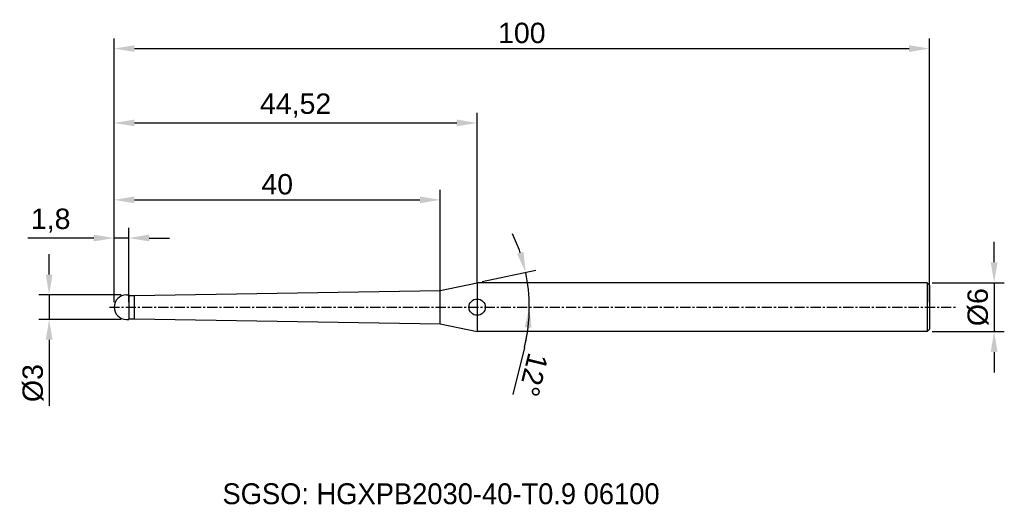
# Model space of a CAD drawing. Header units: millimetres. Extents: x 7882 to 8003, y 6079 to 6139.
import ezdxf
from ezdxf.enums import TextEntityAlignment as Align

# ---------------------------------------------------------------- set-up
doc = ezdxf.new("R2010")
doc.units = ezdxf.units.MM
doc.linetypes.add('CENTER', pattern=[2, 1.25, -0.25, 0.25, -0.25])
for name, color, linetype, lineweight in [('1', 4, 'Continuous', 25), ('SK1', 4, 'Continuous', 25), ('SK4', 2, 'Continuous', 25), ('SK6', 5, 'Continuous', 25)]:
    doc.layers.add(name, color=color, linetype=linetype, lineweight=lineweight)
doc.styles.add('MS PGothic', font='txt')
doc.styles.get("Standard").update_dxf_attribs({"font": 'arial.ttf'})
doc.dimstyles.new('ISO-25', dxfattribs={"dimtxt": 2.5, "dimasz": 2.5, "dimexe": 1.25, "dimexo": 0.625, "dimtad": 1, "dimtxsty": 'Standard', "dimcen": 2.5, "dimadec": 0, "dimazin": 0, "dimtfac": 1, "dimtmove": 0, "dimatfit": 3, "dimfxl": 1, "dimarcsym": 0})

# ---------------------------------------------------------------- blocks, each defined once
blk = doc.blocks.new('*D27')
at = {"color": 0, "linetype": 'ByBlock', "lineweight": -2, "transparency": 16777216}
for p, q in [((8001.83, 6108.79), (8001.83, 6111.29)), ((7994.24, 6106.29), (8003.08, 6106.29)), ((8001.83, 6106.29), (8001.83, 6100.29)), ((7994.24, 6100.29), (8003.08, 6100.29)), ((8001.83, 6097.79), (8001.83, 6095.29))]:
    blk.add_line(p, q, dxfattribs=at)
at = {"color": 0, "linetype": 'ByBlock', "transparency": 16777216}
for points in [[(8001.41, 6108.79), (8002.25, 6108.79), (8001.83, 6106.29)], [(8001.41, 6097.79), (8002.25, 6097.79), (8001.83, 6100.29)]]:
    blk.add_solid(points, dxfattribs=at)
at = {"layer": 'Defpoints', "color": 0, "linetype": 'ByBlock', "transparency": 16777216}
for p in [(7993.61, 6106.29), (7993.61, 6100.29), (8001.83, 6100.29)]:
    blk.add_point(p, dxfattribs=at)
at = {"color": 0, "linetype": 'ByBlock', "transparency": 16777216, "insert": (7999.86, 6103.29), "char_height": 2.5, "attachment_point": 5, "rotation": 90}
blk.add_mtext('{\\fArial|b0|i0|c134|p34;%%C}6', dxfattribs=at)
blk = doc.blocks.new('*D28')
at = {"color": 0, "linetype": 'ByBlock', "lineweight": -2, "transparency": 16777216}
for p, q in [((7885.94, 6107.29), (7885.94, 6109.79)), ((7894.79, 6104.79), (7884.69, 6104.79)), ((7885.94, 6104.79), (7885.94, 6101.79)), ((7894.79, 6101.79), (7884.69, 6101.79)), ((7885.94, 6099.29), (7885.94, 6091.18))]:
    blk.add_line(p, q, dxfattribs=at)
at = {"color": 0, "linetype": 'ByBlock', "transparency": 16777216}
for points in [[(7885.53, 6107.29), (7886.36, 6107.29), (7885.94, 6104.79)], [(7885.53, 6099.29), (7886.36, 6099.29), (7885.94, 6101.79)]]:
    blk.add_solid(points, dxfattribs=at)
at = {"layer": 'Defpoints', "color": 0, "linetype": 'ByBlock', "transparency": 16777216}
for p in [(7895.41, 6104.79), (7885.94, 6101.79), (7895.41, 6101.79)]:
    blk.add_point(p, dxfattribs=at)
at = {"color": 0, "linetype": 'ByBlock', "transparency": 16777216, "insert": (7883.97, 6093.98), "char_height": 2.5, "attachment_point": 5, "rotation": 90}
blk.add_mtext('{\\fArial|b0|i0|c134|p34;%%C}3', dxfattribs=at)
blk = doc.blocks.new('*D29')
at = {"color": 0, "linetype": 'ByBlock', "lineweight": -2, "transparency": 16777216}
for p, q in [((7893.91, 6103.91), (7893.91, 6113.01)), ((7895.71, 6103.91), (7895.71, 6113.01)), ((7891.41, 6111.76), (7883.34, 6111.76)), ((7895.71, 6111.76), (7893.91, 6111.76)), ((7898.21, 6111.76), (7900.71, 6111.76))]:
    blk.add_line(p, q, dxfattribs=at)
at = {"color": 0, "linetype": 'ByBlock', "transparency": 16777216}
for points in [[(7891.41, 6112.18), (7891.41, 6111.35), (7893.91, 6111.76)], [(7898.21, 6112.18), (7898.21, 6111.35), (7895.71, 6111.76)]]:
    blk.add_solid(points, dxfattribs=at)
at = {"layer": 'Defpoints', "color": 0, "linetype": 'ByBlock', "transparency": 16777216}
for p in [(7895.71, 6111.76), (7893.91, 6103.29), (7895.71, 6103.29)]:
    blk.add_point(p, dxfattribs=at)
at = {"color": 0, "linetype": 'ByBlock', "transparency": 16777216, "insert": (7886.13, 6113.89), "char_height": 2.5, "attachment_point": 5}
blk.add_mtext('1,8', dxfattribs=at)
blk = doc.blocks.new('*D31')
at = {"color": 0, "linetype": 'ByBlock', "lineweight": -2, "transparency": 16777216}
for p, q in [((7893.91, 6103.91), (7893.91, 6127.12)), ((7938.43, 6106.26), (7938.43, 6127.12)), ((7896.41, 6125.87), (7935.93, 6125.87))]:
    blk.add_line(p, q, dxfattribs=at)
at = {"color": 0, "linetype": 'ByBlock', "transparency": 16777216}
for points in [[(7896.41, 6126.29), (7896.41, 6125.46), (7893.91, 6125.87)], [(7935.93, 6126.29), (7935.93, 6125.46), (7938.43, 6125.87)]]:
    blk.add_solid(points, dxfattribs=at)
at = {"layer": 'Defpoints', "color": 0, "linetype": 'ByBlock', "transparency": 16777216}
for p in [(7938.43, 6125.87), (7938.43, 6105.64), (7893.91, 6103.29)]:
    blk.add_point(p, dxfattribs=at)
at = {"color": 0, "linetype": 'ByBlock', "transparency": 16777216, "insert": (7916.17, 6128), "char_height": 2.5, "attachment_point": 5}
blk.add_mtext('44,52', dxfattribs=at)
blk = doc.blocks.new('*D32')
at = {"color": 0, "linetype": 'ByBlock', "lineweight": -2, "transparency": 16777216}
for p, q in [((7893.91, 6103.91), (7893.91, 6136.24)), ((7993.91, 6103.91), (7993.91, 6136.24)), ((7896.41, 6134.99), (7991.41, 6134.99))]:
    blk.add_line(p, q, dxfattribs=at)
at = {"color": 0, "linetype": 'ByBlock', "transparency": 16777216}
for points in [[(7896.41, 6135.4), (7896.41, 6134.57), (7893.91, 6134.99)], [(7991.41, 6135.4), (7991.41, 6134.57), (7993.91, 6134.99)]]:
    blk.add_solid(points, dxfattribs=at)
at = {"layer": 'Defpoints', "color": 0, "linetype": 'ByBlock', "transparency": 16777216}
for p in [(7993.91, 6134.99), (7893.91, 6103.29), (7993.91, 6103.29)]:
    blk.add_point(p, dxfattribs=at)
at = {"color": 0, "linetype": 'ByBlock', "transparency": 16777216, "insert": (7943.91, 6136.89), "char_height": 2.5, "attachment_point": 5}
blk.add_mtext('100', dxfattribs=at)
blk = doc.blocks.new('*D35')
at = {"color": 0, "linetype": 'ByBlock', "lineweight": -2, "transparency": 16777216}
for p, q in [((7939.04, 6106.42), (7945.61, 6107.81)), ((7944.22, 6098.33), (7942.79, 6092.58))]:
    blk.add_line(p, q, dxfattribs=at)
for start, end in [(18.9866, 25.9732), (0, 12), (346.0007, 0), (346.0268, 353.0134)]:
    blk.add_arc((7924.32, 6103.29), 20.51, start, end, dxfattribs=at)
at = {"color": 0, "linetype": 'ByBlock', "transparency": 16777216}
for points in [[(7944.12, 6110.07), (7943.32, 6109.85), (7944.38, 6107.55)], [(7944.26, 6100.82), (7945.1, 6100.77), (7944.83, 6103.29)]]:
    blk.add_solid(points, dxfattribs=at)
at = {"layer": 'Defpoints', "color": 0, "linetype": 'ByBlock', "transparency": 16777216}
for p in [(7938.43, 6106.29), (7933.91, 6105.33), (7944.63, 6106.14), (7893.33, 6103.29), (7997.16, 6103.29)]:
    blk.add_point(p, dxfattribs=at)
at = {"color": 0, "linetype": 'ByBlock', "transparency": 16777216, "insert": (7945.33, 6095), "char_height": 2.5, "attachment_point": 5, "rotation": 256.0007}
blk.add_mtext('12°', dxfattribs=at)
blk = doc.blocks.new('*D37')
at = {"color": 0, "linetype": 'ByBlock', "lineweight": -2, "transparency": 16777216}
for p, q in [((7893.91, 6103.91), (7893.91, 6117.69)), ((7933.91, 6105.25), (7933.91, 6117.69)), ((7896.41, 6116.44), (7931.41, 6116.44))]:
    blk.add_line(p, q, dxfattribs=at)
at = {"color": 0, "linetype": 'ByBlock', "transparency": 16777216}
for points in [[(7896.41, 6116.86), (7896.41, 6116.03), (7893.91, 6116.44)], [(7931.41, 6116.86), (7931.41, 6116.03), (7933.91, 6116.44)]]:
    blk.add_solid(points, dxfattribs=at)
at = {"layer": 'Defpoints', "color": 0, "linetype": 'ByBlock', "transparency": 16777216}
for p in [(7933.91, 6116.44), (7933.91, 6104.63), (7893.91, 6103.29)]:
    blk.add_point(p, dxfattribs=at)
at = {"color": 0, "linetype": 'ByBlock', "transparency": 16777216, "insert": (7913.91, 6118.34), "char_height": 2.5, "attachment_point": 5}
blk.add_mtext('40', dxfattribs=at)

msp = doc.modelspace()

# ---------------------------------------------------------------- linework, layer by layer
at = {"color": 4, "linetype": 'ByBlock'}
for p, q in [((7896.412, 6104.738), (7933.912, 6105.327)), ((7933.912, 6101.249), (7933.912, 6105.327)), ((7896.412, 6101.838), (7896.412, 6104.738)), ((7896.412, 6101.838), (7933.912, 6101.249))]:
    msp.add_line(p, q, dxfattribs=at)
at = {"linetype": 'ByBlock'}
msp.add_line((7895.712, 6104.713), (7895.712, 6104.788), dxfattribs=at)
at = {"layer": '1', "linetype": 'Continuous'}
msp.add_circle((7938.432, 6103.288), 1, dxfattribs=at)
at = {"layer": 'SK1', "linetype": 'Continuous'}
for p, q in [((7933.912, 6105.327), (7938.432, 6106.288)), ((7993.612, 6106.288), (7938.432, 6106.288)), ((7938.432, 6106.288), (7938.432, 6100.288)), ((7993.612, 6106.288), (7993.912, 6105.988)), ((7993.612, 6106.288), (7993.612, 6100.288)), ((7993.912, 6105.988), (7993.912, 6100.588)), ((7895.412, 6104.788), (7895.712, 6104.788)), ((7895.712, 6104.788), (7895.712, 6104.713)), ((7895.712, 6104.738), (7896.412, 6104.738)), ((7895.712, 6104.713), (7895.712, 6101.863)), ((7895.412, 6101.788), (7895.712, 6101.788)), ((7895.712, 6101.788), (7895.712, 6101.863)), ((7895.712, 6101.838), (7896.412, 6101.838)), ((7933.912, 6101.249), (7938.432, 6100.288)), ((7993.612, 6100.288), (7938.432, 6100.288)), ((7993.912, 6100.588), (7993.612, 6100.288))]:
    msp.add_line(p, q, dxfattribs=at)
for start, end in [(90, 180), (180, 270)]:
    msp.add_arc((7895.412, 6103.288), 1.5, start, end, dxfattribs=at)
at = {"layer": 'SK4', "linetype": 'CENTER'}
msp.add_line((7893.331, 6103.288), (7997.163, 6103.288), dxfattribs=at)

# ---------------------------------------------------------------- texts
at = {"layer": 'SK6', "color": 5, "linetype": 'Continuous', "style": 'MS PGothic'}
msp.add_text('SGSO: HGXPB2030-40-T0.9 06100', height=2.55961, dxfattribs=at).set_placement((7907.202, 6078.369), align=Align.BOTTOM_LEFT)

# ---------------------------------------------------------------- dimensions: what is measured, and where the dimension line sits
at = {"linetype": 'ByBlock'}
for base, p2, picture, middle in [((7993.912, 6134.986), (7993.912, 6103.288), '*D32', (7943.912, 6136.887)), ((7938.432, 6125.875), (7938.432, 6105.639), '*D31', (7916.172, 6128.002)), ((7933.912, 6116.442), (7933.912, 6104.626), '*D37', (7913.912, 6118.344))]:
    dim = msp.add_linear_dim(base=base, p1=(7893.912, 6103.288), p2=p2, dimstyle='ISO-25', dxfattribs=at)
    dim.commit()
    dim.dimension.update_dxf_attribs({"geometry": picture, "text_midpoint": middle})
dim = msp.add_linear_dim(base=(7895.712, 6111.764), p1=(7893.912, 6103.288), p2=(7895.712, 6103.288), dimstyle='ISO-25', dxfattribs=at)
dim.commit()
dim.dimension.update_dxf_attribs({"geometry": '*D29', "text_midpoint": (7886.126, 6111.764), "dimtype": 160})
dim = msp.add_angular_dim_2l(base=(7944.634, 6106.143), line1=((7893.331, 6103.288), (7997.163, 6103.288)), line2=((7933.912, 6105.327), (7938.432, 6106.288)), dimstyle='ISO-25', dxfattribs=at)
dim.commit()
dim.dimension.update_dxf_attribs({"geometry": '*D35', "text_midpoint": (7945.332, 6094.999)})
for base, p1, p2, picture, middle in [((8001.829, 6100.288), (7993.612, 6106.288), (7993.612, 6100.288), '*D27', (7999.858, 6103.288)), ((7885.943, 6101.788), (7895.412, 6104.788), (7895.412, 6101.788), '*D28', (7883.972, 6093.984))]:
    dim = msp.add_linear_dim(base=base, p1=p1, p2=p2, angle=90, text='{\\fArial|b0|i0|c134|p34;%%C}<>', dimstyle='ISO-25', dxfattribs=at)
    dim.commit()
    dim.dimension.update_dxf_attribs({"geometry": picture, "text_midpoint": middle})

doc.saveas('drawing.dxf')
